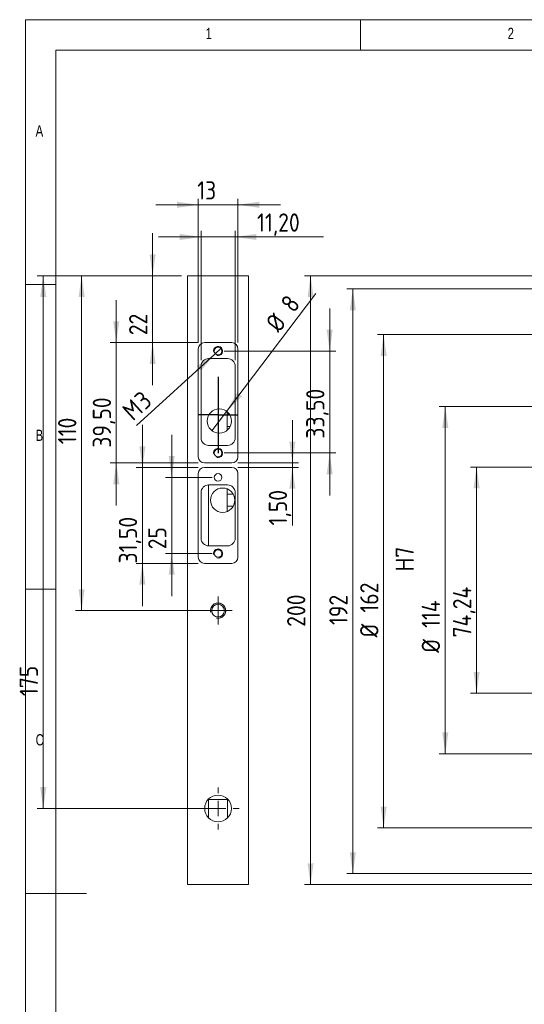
# Model space of a CAD drawing. Header units: millimetres. Extents: x 4 to 415, y 5 to 292.
# Tile 2 of 9: x 4 to 87, y 130 to 292. Entities that reach past the tile are written whole.
import ezdxf

# ---------------------------------------------------------------- set-up
doc = ezdxf.new("R2010")
doc.units = ezdxf.units.MM
doc.linetypes.add('CENTERX2', pattern=[20.32, 12.7, -2.54, 2.54, -2.54])
doc.linetypes.add('HIDDEN', pattern=[1.905, 1.27, -0.635])
doc.styles.add('SLDTEXTSTYLE0', font='TXT', dxfattribs={"width": 0.75})
doc.styles.add('SLDTEXTSTYLE1', font='ISOCP', dxfattribs={"width": 0.96})
doc.dimstyles.new('SLDDIMSTYLE0', dxfattribs={"dimtxt": 3, "dimasz": 3.5, "dimexe": 0, "dimexo": 0.0625, "dimgap": 0.75, "dimtad": 1, "dimlfac": 2, "dimrnd": 1e-09, "dimzin": 12, "dimdsep": 46, "dimtxsty": 'SLDTEXTSTYLE1', "dimsah": 1, "dimcen": 0.09, "dimadec": 0, "dimazin": 3, "dimtfac": 1, "dimtofl": 0, "dimtmove": 0, "dimatfit": 3, "dimfxl": 1, "dimfrac": 2, "dimtolj": 1, "dimtzin": 12, "dimarcsym": 0})
doc.dimstyles.new('SLDDIMSTYLE10', dxfattribs={"dimtxt": 3, "dimasz": 3.5, "dimexe": 0, "dimexo": 0.0625, "dimgap": 0.75, "dimtad": 1, "dimlfac": 2, "dimrnd": 1e-09, "dimzin": 12, "dimdsep": 46, "dimtxsty": 'SLDTEXTSTYLE1', "dimblk1": 'NONE', "dimsah": 1, "dimcen": 0, "dimadec": 0, "dimazin": 3, "dimtfac": 1, "dimtmove": 0, "dimatfit": 3, "dimldrblk": 'NONE', "dimfxl": 1, "dimfrac": 2, "dimtolj": 1, "dimtzin": 12, "dimarcsym": 0})
doc.dimstyles.new('SLDDIMSTYLE2', dxfattribs={"dimtxt": 3, "dimasz": 3.5, "dimexe": 0, "dimexo": 0.0625, "dimgap": 0.75, "dimtad": 1, "dimlfac": 2, "dimrnd": 1e-09, "dimzin": 12, "dimdsep": 46, "dimtxsty": 'SLDTEXTSTYLE1', "dimsah": 1, "dimcen": 0.09, "dimadec": 0, "dimazin": 3, "dimtfac": 1, "dimtofl": 0, "dimtmove": 0, "dimatfit": 3, "dimfxl": 1, "dimfrac": 2, "dimtolj": 1, "dimtzin": 12, "dimarcsym": 0})
doc.dimstyles.new('SLDDIMSTYLE3', dxfattribs={"dimtxt": 3, "dimasz": 3.5, "dimexe": 0, "dimexo": 0.0625, "dimgap": 0.75, "dimtad": 1, "dimlfac": 2, "dimrnd": 1e-09, "dimzin": 12, "dimdsep": 46, "dimtxsty": 'SLDTEXTSTYLE1', "dimblk1": 'NONE', "dimsah": 1, "dimcen": 0, "dimadec": 0, "dimazin": 3, "dimtfac": 1, "dimtmove": 0, "dimatfit": 3, "dimldrblk": 'NONE', "dimfxl": 1, "dimfrac": 2, "dimtolj": 1, "dimtzin": 12, "dimarcsym": 0})
doc.dimstyles.new('SLDDIMSTYLE5', dxfattribs={"dimtxt": 3, "dimasz": 3.5, "dimexe": 0, "dimexo": 0.0625, "dimgap": 0.75, "dimtad": 1, "dimlfac": 2, "dimrnd": 1e-09, "dimzin": 12, "dimdsep": 46, "dimtxsty": 'SLDTEXTSTYLE1', "dimsah": 1, "dimcen": 0.09, "dimadec": 0, "dimazin": 3, "dimtfac": 1, "dimtmove": 0, "dimatfit": 0, "dimfxl": 1, "dimfrac": 2, "dimtolj": 1, "dimtzin": 12, "dimarcsym": 0})

# ---------------------------------------------------------------- blocks, each defined once
blk = doc.blocks.new('_D_3')
at = {"color": 7, "linetype": 'Continuous', "lineweight": 0}
for p, q in [((96.81, 249.96), (50.81, 249.96)), ((51.81, 249.96), (51.81, 149.96)), ((96.81, 149.96), (50.81, 149.96))]:
    blk.add_line(p, q, dxfattribs=at)
for points in [[(51.81, 249.96), (51.31, 246.46), (52.31, 246.46)], [(51.81, 149.96), (52.31, 153.46), (51.31, 153.46)]]:
    blk.add_solid(points, dxfattribs=at)
at = {"color": 7, "linetype": 'Continuous', "lineweight": 0, "insert": (47.95, 192.29, 5.05), "char_height": 3, "attachment_point": 1, "rotation": 90, "style": 'SLDTEXTSTYLE1'}
blk.add_mtext('200', dxfattribs=at)
blk = doc.blocks.new('_D_4')
at = {"color": 7, "linetype": 'Continuous', "lineweight": 0}
for p, q in [((133.94, 247.78), (57.75, 247.78)), ((58.75, 247.78), (58.75, 151.78)), ((133.94, 151.78), (57.75, 151.78))]:
    blk.add_line(p, q, dxfattribs=at)
for points in [[(58.75, 247.78), (58.25, 244.28), (59.25, 244.28)], [(58.75, 151.78), (59.25, 155.28), (58.25, 155.28)]]:
    blk.add_solid(points, dxfattribs=at)
at = {"color": 7, "linetype": 'Continuous', "lineweight": 0, "insert": (54.88, 192.58, 5.05), "char_height": 3, "attachment_point": 1, "rotation": 90, "style": 'SLDTEXTSTYLE1'}
blk.add_mtext('192', dxfattribs=at)
blk = doc.blocks.new('_D_5')
at = {"color": 7, "linetype": 'Continuous', "lineweight": 0}
for p, q in [((152.89, 240.28), (62.81, 240.28)), ((63.81, 240.28), (63.81, 159.28)), ((152.89, 159.28), (62.81, 159.28))]:
    blk.add_line(p, q, dxfattribs=at)
for points in [[(63.81, 240.28), (63.31, 236.78), (64.31, 236.78)], [(63.81, 159.28), (64.31, 162.78), (63.31, 162.78)]]:
    blk.add_solid(points, dxfattribs=at)
at = {"color": 7, "linetype": 'Continuous', "lineweight": 0, "char_height": 3, "attachment_point": 1, "rotation": 90, "style": 'SLDTEXTSTYLE1'}
for s, insert in [('162', (59.95, 194.62, 5.05)), ('%%c', (59.95, 190.55, 5.05))]:
    blk.add_mtext(s, dxfattribs=dict(at, insert=insert))
blk = doc.blocks.new('_D_6')
at = {"color": 7, "linetype": 'Continuous', "lineweight": 0}
for p, q in [((153.06, 228.46), (72.93, 228.46)), ((73.93, 228.46), (73.93, 171.46)), ((153.06, 171.46), (72.93, 171.46))]:
    blk.add_line(p, q, dxfattribs=at)
for points in [[(73.93, 228.46), (73.43, 224.96), (74.43, 224.96)], [(73.93, 171.46), (74.43, 174.96), (73.43, 174.96)]]:
    blk.add_solid(points, dxfattribs=at)
at = {"color": 7, "linetype": 'Continuous', "lineweight": 0, "char_height": 3, "attachment_point": 1, "rotation": 90, "style": 'SLDTEXTSTYLE1'}
for s, insert in [('H7', (65.77, 201.4, 5.05)), ('114', (70.06, 192.11, 5.05)), ('%%c', (70.06, 188.04, 5.05))]:
    blk.add_mtext(s, dxfattribs=dict(at, insert=insert))
blk = doc.blocks.new('_D_7')
at = {"color": 7, "linetype": 'Continuous', "lineweight": 0}
for p, q in [((106.08, 218.52), (78.07, 218.52)), ((79.07, 218.52), (79.07, 181.4)), ((106.08, 181.4), (78.07, 181.4))]:
    blk.add_line(p, q, dxfattribs=at)
for points in [[(79.07, 218.52), (78.57, 215.02), (79.57, 215.02)], [(79.07, 181.4), (79.57, 184.9), (78.57, 184.9)]]:
    blk.add_solid(points, dxfattribs=at)
at = {"color": 7, "linetype": 'Continuous', "lineweight": 0, "insert": (75.2, 190.54, 5.05), "char_height": 3, "attachment_point": 1, "rotation": 90, "style": 'SLDTEXTSTYLE1'}
blk.add_mtext('74,24', dxfattribs=at)
blk = doc.blocks.new('_D_37')
at = {"color": 7, "linetype": 'Continuous', "lineweight": 0}
for p, q in [((25.88, 249.96), (25.88, 256.96)), ((30.63, 249.96), (24.88, 249.96)), ((25.88, 238.96), (25.88, 249.96)), ((33.38, 238.96), (24.88, 238.96)), ((25.88, 238.96), (25.88, 231.96))]:
    blk.add_line(p, q, dxfattribs=at)
for points in [[(25.88, 249.96), (26.38, 253.46), (25.38, 253.46)], [(25.88, 238.96), (25.38, 235.46), (26.38, 235.46)]]:
    blk.add_solid(points, dxfattribs=at)
at = {"color": 7, "linetype": 'Continuous', "lineweight": 0, "insert": (22.01, 240.18, 38.67), "char_height": 3, "attachment_point": 1, "rotation": 90, "style": 'SLDTEXTSTYLE1'}
blk.add_mtext('22', dxfattribs=at)
blk = doc.blocks.new('_D_38')
at = {"color": 7, "linetype": 'Continuous', "lineweight": 0}
for p, q in [((19.91, 238.96), (19.91, 245.96)), ((33.38, 238.96), (18.91, 238.96)), ((19.91, 219.21), (19.91, 238.96)), ((33.38, 219.21), (18.91, 219.21)), ((19.91, 219.21), (19.91, 212.21))]:
    blk.add_line(p, q, dxfattribs=at)
for points in [[(19.91, 238.96), (20.41, 242.46), (19.41, 242.46)], [(19.91, 219.21), (19.41, 215.71), (20.41, 215.71)]]:
    blk.add_solid(points, dxfattribs=at)
at = {"color": 7, "linetype": 'Continuous', "lineweight": 0, "insert": (16.05, 221.71, 38.67), "char_height": 3, "attachment_point": 1, "rotation": 90, "style": 'SLDTEXTSTYLE1'}
blk.add_mtext('39,50', dxfattribs=at)
blk = doc.blocks.new('_D_39')
at = {"color": 7, "linetype": 'Continuous', "lineweight": 0}
for p, q in [((48.82, 219.21), (48.82, 226.21)), ((39.88, 219.21), (49.82, 219.21)), ((39.88, 218.46), (49.82, 218.46)), ((48.82, 218.46), (48.82, 219.21)), ((48.82, 218.46), (48.82, 208.94))]:
    blk.add_line(p, q, dxfattribs=at)
for points in [[(48.82, 219.21), (49.32, 222.71), (48.32, 222.71)], [(48.82, 218.46), (48.32, 214.96), (49.32, 214.96)]]:
    blk.add_solid(points, dxfattribs=at)
at = {"color": 7, "linetype": 'Continuous', "lineweight": 0, "insert": (44.95, 208.94, 38.67), "char_height": 3, "attachment_point": 1, "rotation": 90, "style": 'SLDTEXTSTYLE1'}
blk.add_mtext('1,50', dxfattribs=at)
blk = doc.blocks.new('_D_40')
at = {"color": 7, "linetype": 'Continuous', "lineweight": 0}
for p, q in [((24.2, 218.46), (24.2, 225.46)), ((33.38, 218.46), (23.2, 218.46)), ((24.2, 218.46), (24.2, 202.71)), ((33.38, 202.71), (23.2, 202.71)), ((24.2, 202.71), (24.2, 195.71))]:
    blk.add_line(p, q, dxfattribs=at)
for points in [[(24.2, 218.46), (24.7, 221.96), (23.7, 221.96)], [(24.2, 202.71), (23.7, 199.21), (24.7, 199.21)]]:
    blk.add_solid(points, dxfattribs=at)
at = {"color": 7, "linetype": 'Continuous', "lineweight": 0, "insert": (20.33, 202.7, 38.67), "char_height": 3, "attachment_point": 1, "rotation": 90, "style": 'SLDTEXTSTYLE1'}
blk.add_mtext('31,50', dxfattribs=at)
blk = doc.blocks.new('_D_41')
at = {"color": 7, "linetype": 'Continuous', "lineweight": 0}
for p, q in [((30.63, 249.96), (13.22, 249.96)), ((14.22, 194.96), (14.22, 249.96)), ((35.63, 194.96), (13.22, 194.96))]:
    blk.add_line(p, q, dxfattribs=at)
for points in [[(14.22, 249.96), (13.72, 246.46), (14.72, 246.46)], [(14.22, 194.96), (14.72, 198.46), (13.72, 198.46)]]:
    blk.add_solid(points, dxfattribs=at)
at = {"color": 7, "linetype": 'Continuous', "lineweight": 0, "insert": (10.35, 222.28, 38.67), "char_height": 3, "attachment_point": 1, "rotation": 90, "style": 'SLDTEXTSTYLE1'}
blk.add_mtext('110', dxfattribs=at)
blk = doc.blocks.new('_D_42')
at = {"color": 7, "linetype": 'Continuous', "lineweight": 0}
for p, q in [((33.38, 238.96), (33.38, 262.6)), ((39.88, 238.96), (39.88, 262.6)), ((33.38, 261.6), (26.38, 261.6)), ((33.38, 261.6), (39.88, 261.6)), ((39.88, 261.6), (46.88, 261.6))]:
    blk.add_line(p, q, dxfattribs=at)
for points in [[(33.38, 261.6), (29.88, 262.1), (29.88, 261.1)], [(39.88, 261.6), (43.38, 261.1), (43.38, 262.1)]]:
    blk.add_solid(points, dxfattribs=at)
at = {"color": 7, "linetype": 'Continuous', "lineweight": 0, "insert": (33.2, 265.47, 38.67), "char_height": 3, "attachment_point": 1, "style": 'SLDTEXTSTYLE1'}
blk.add_mtext('13', dxfattribs=at)
blk = doc.blocks.new('_D_43')
at = {"color": 7, "linetype": 'Continuous', "lineweight": 0}
for p, q in [((33.83, 236.09), (33.83, 257.32)), ((39.43, 236.09), (39.43, 257.32)), ((33.83, 256.32), (26.83, 256.32)), ((33.83, 256.32), (39.43, 256.32)), ((39.43, 256.32), (53.94, 256.32))]:
    blk.add_line(p, q, dxfattribs=at)
for points in [[(33.83, 256.32), (30.33, 256.82), (30.33, 255.82)], [(39.43, 256.32), (42.93, 255.82), (42.93, 256.82)]]:
    blk.add_solid(points, dxfattribs=at)
at = {"color": 7, "linetype": 'Continuous', "lineweight": 0, "insert": (43.02, 260.19, 38.67), "char_height": 3, "attachment_point": 1, "style": 'SLDTEXTSTYLE1'}
blk.add_mtext('11,20', dxfattribs=at)
blk = doc.blocks.new('_D_44')
at = {"color": 7, "linetype": 'Continuous', "lineweight": 0}
for p, q in [((54.95, 237.59), (54.95, 244.59)), ((37.63, 237.59), (55.95, 237.59)), ((54.95, 220.84), (54.95, 237.59)), ((37.63, 220.84), (55.95, 220.84)), ((54.95, 220.84), (54.95, 213.84))]:
    blk.add_line(p, q, dxfattribs=at)
for points in [[(54.95, 237.59), (55.45, 241.09), (54.45, 241.09)], [(54.95, 220.84), (54.45, 217.34), (55.45, 217.34)]]:
    blk.add_solid(points, dxfattribs=at)
at = {"color": 7, "linetype": 'Continuous', "lineweight": 0, "insert": (51.09, 223.21, 38.67), "char_height": 3, "attachment_point": 1, "rotation": 90, "style": 'SLDTEXTSTYLE1'}
blk.add_mtext('33,50', dxfattribs=at)
blk = doc.blocks.new('_D_45')
at = {"color": 7, "linetype": 'Continuous', "lineweight": 0}
for p, q in [((29.01, 216.84), (29.01, 223.84)), ((35.63, 216.84), (28.01, 216.84)), ((29.01, 216.84), (29.01, 204.34)), ((35.63, 204.34), (28.01, 204.34)), ((29.01, 204.34), (29.01, 197.34))]:
    blk.add_line(p, q, dxfattribs=at)
for points in [[(29.01, 216.84), (29.51, 220.34), (28.51, 220.34)], [(29.01, 204.34), (28.51, 200.84), (29.51, 200.84)]]:
    blk.add_solid(points, dxfattribs=at)
at = {"color": 7, "linetype": 'Continuous', "lineweight": 0, "insert": (25.15, 205.02, 38.67), "char_height": 3, "attachment_point": 1, "rotation": 90, "style": 'SLDTEXTSTYLE1'}
blk.add_mtext('25', dxfattribs=at)
blk = doc.blocks.new('_D_46')
at = {"color": 7, "linetype": 'Continuous', "lineweight": 0}
for q in [(52.65, 247.02), (35.62, 224.49)]:
    blk.add_line((38.03, 227.68), q, dxfattribs=at)
blk.add_solid([(38.03, 227.68), (40.54, 230.17), (39.75, 230.78)], dxfattribs=at)
at = {"color": 7, "linetype": 'Continuous', "lineweight": 0, "char_height": 3, "attachment_point": 1, "rotation": 52.9114, "style": 'SLDTEXTSTYLE1'}
for s, insert in [('8', (46.69, 245.51, 38.67)), ('%%c', (44.24, 242.26, 38.67))]:
    blk.add_mtext(s, dxfattribs=dict(at, insert=insert))
blk = doc.blocks.new('_NONE')
blk = doc.blocks.new('_D_47')
at = {"color": 7, "linetype": 'Continuous', "lineweight": 0}
for q in [(37.18, 238.09), (23.22, 225.36)]:
    blk.add_line((36.07, 237.08), q, dxfattribs=at)
blk.add_solid([(36.07, 237.08), (33.15, 235.09), (33.83, 234.35)], dxfattribs=at)
at = {"color": 7, "linetype": 'Continuous', "lineweight": 0, "char_height": 3, "attachment_point": 1, "rotation": 42.371, "style": 'SLDTEXTSTYLE1'}
for s, insert in [('M', (20.63, 228.2, 38.67)), ('3', (22.63, 230.02, 38.67))]:
    blk.add_mtext(s, dxfattribs=dict(at, insert=insert))
blk = doc.blocks.new('_D_48')
at = {"color": 7, "linetype": 'Continuous', "lineweight": 0}
for p, q in [((30.63, 249.96), (6.92, 249.96)), ((7.92, 162.46), (7.92, 249.96)), ((35.63, 162.46), (6.92, 162.46))]:
    blk.add_line(p, q, dxfattribs=at)
for points in [[(7.92, 249.96), (7.42, 246.46), (8.42, 246.46)], [(7.92, 162.46), (8.42, 165.96), (7.42, 165.96)]]:
    blk.add_solid(points, dxfattribs=at)
at = {"color": 7, "linetype": 'Continuous', "lineweight": 0, "insert": (4.05, 180.91, 38.67), "char_height": 3, "attachment_point": 1, "rotation": 90, "style": 'SLDTEXTSTYLE1'}
blk.add_mtext('175', dxfattribs=at)
blk = doc.blocks.new('SW_CENTERMARKSYMBOL_9')
at = {"color": 0, "linetype": 'Continuous', "lineweight": 0}
for p, q in [((0, 1.25), (0, 2.3)), ((-1.25, 0), (-2.3, 0)), ((0, 0), (-1.25, 0)), ((0, 0), (0, 1.25)), ((0, 0), (0, -1.25)), ((0, 0), (1.25, 0)), ((1.25, 0), (2.3, 0)), ((0, -1.25), (0, -2.3))]:
    blk.add_line(p, q, dxfattribs=at)
blk = doc.blocks.new('SW_CENTERMARKSYMBOL_10')
at = {"color": 0, "linetype": 'Continuous', "lineweight": 0}
for p, q in [((0, 2.5), (0, 3.45)), ((-2.5, 0), (-3.45, 0)), ((0, 0), (-1.25, 0)), ((0, 0), (0, 1.25)), ((0, 0), (0, -1.25)), ((0, 0), (1.25, 0)), ((2.5, 0), (3.45, 0)), ((0, -2.5), (0, -3.45))]:
    blk.add_line(p, q, dxfattribs=at)

msp = doc.modelspace()

# ---------------------------------------------------------------- linework, layer by layer
at = {"color": 7, "linetype": 'Continuous', "lineweight": 0}
for p, q in [((415, 292), (5, 292)), ((5, 292), (5, 5)), ((60, 287), (60, 292)), ((410, 287), (10, 287)), ((10, 287), (10, 10)), ((10, 248.5), (5, 248.5)), ((5, 198.5), (10, 198.5)), ((5, 148.5), (15, 148.5))]:
    msp.add_line(p, q, dxfattribs=at)
at = {"color": 7, "linetype": 'Continuous', "lineweight": 15}
for p, q in [((41.628273, 249.961359), (31.628273, 249.961359)), ((31.628273, 149.961359), (31.628273, 249.961359)), ((41.628273, 149.961359), (41.628273, 249.961359)), ((33.378273, 220.211359), (33.378273, 237.961359)), ((34.378273, 238.961359), (38.878273, 238.961359)), ((39.878273, 237.961359), (39.878273, 220.211359)), ((38.178273, 236.336359), (35.078273, 236.336359)), ((33.828273, 235.086359), (33.828273, 223.336359)), ((39.428273, 223.336359), (39.428273, 235.086359)), ((38.128273, 227.211359), (38.128273, 227.606228)), ((38.481867, 227.211359), (38.128273, 227.211359)), ((38.128273, 225.211359), (38.128273, 227.211359)), ((38.62671, 225.211359), (38.128273, 225.211359)), ((38.128273, 224.566491), (38.128273, 225.211359)), ((35.078273, 222.086359), (38.178273, 222.086359)), ((38.878273, 219.211359), (34.378273, 219.211359)), ((34.378273, 218.461359), (38.878273, 218.461359)), ((33.378273, 203.711359), (33.378273, 217.461359)), ((39.878273, 217.461359), (39.878273, 203.711359)), ((38.178273, 215.586359), (35.078273, 215.586359)), ((35.078273, 205.586359), (35.078273, 215.586359)), ((33.828273, 214.336359), (33.828273, 206.836359)), ((38.128273, 214.086359), (38.128273, 214.940409)), ((39.110324, 214.086359), (38.128273, 214.086359)), ((38.128273, 214.086359), (38.128273, 212.086359)), ((39.428273, 206.836359), (39.428273, 214.336359)), ((39.110324, 212.086359), (38.128273, 212.086359)), ((38.128273, 211.23231), (38.128273, 212.086359)), ((35.078273, 205.586359), (38.178273, 205.586359)), ((38.878273, 202.711359), (34.378273, 202.711359)), ((35.062227, 160.916206), (35.062227, 163.961359)), ((38.194319, 163.961359), (35.062227, 163.961359)), ((38.194319, 163.961359), (38.194319, 160.916206)), ((41.628273, 149.961359), (31.628273, 149.961359))]:
    msp.add_line(p, q, dxfattribs=at)
at = {"color": 7, "linetype": 'CENTERX2'}
for p, q in [((36.628273, 233.336359), (36.628273, 220.836359)), ((36.628273, 227.086359), (33.378273, 227.086359)), ((36.628273, 227.086359), (39.878273, 227.086359))]:
    msp.add_line(p, q, dxfattribs=at)
at = {"color": 7, "linetype": 'Continuous', "lineweight": 15}
for centre, radius in [((36.628273, 237.586359), 0.625), ((36.828273, 226.086359), 2), ((36.628273, 220.836359), 0.625), ((36.628273, 216.836359), 0.625), ((37.378273, 213.086359), 2), ((36.628273, 204.336359), 0.625), ((36.628273, 194.961359), 1.05), ((36.628273, 162.461359), 2.2)]:
    msp.add_circle(centre, radius, dxfattribs=at)
for centre, radius, start, end in [((34.378273, 237.961359), 1, 90, 180), ((38.878273, 237.961359), 1, 0, 90), ((35.078273, 235.086359), 1.25, 90, 180), ((38.178273, 235.086359), 1.25, 0, 90), ((35.078273, 223.336359), 1.25, 180, 270), ((38.178273, 223.336359), 1.25, 270, 0), ((34.378273, 220.211359), 1, 180, 270), ((38.878273, 220.211359), 1, 270, 0), ((34.378273, 217.461359), 1, 90, 180), ((38.878273, 217.461359), 1, 0, 90), ((35.078273, 214.336359), 1.25, 90, 180), ((38.178273, 214.336359), 1.25, 0, 90), ((35.078273, 206.836359), 1.25, 180, 270), ((38.178273, 206.836359), 1.25, 270, 0), ((34.378273, 203.711359), 1, 180, 270), ((38.878273, 203.711359), 1, 270, 0)]:
    msp.add_arc(centre, radius, start, end, dxfattribs=at)
at = {"color": 7, "linetype": 'Continuous', "lineweight": 0}
for centre, radius in [((36.628273, 237.586359), 0.75), ((36.628273, 220.836359), 0.75), ((36.628273, 204.336359), 0.75), ((36.628273, 194.961359), 1.25)]:
    msp.add_arc(centre, radius, 255, 195, dxfattribs=at)
at = {"color": 7, "linetype": 'HIDDEN', "lineweight": 0}
msp.add_arc((36.628273, 194.961359), 1.25, 255, 195, dxfattribs=at)

# ---------------------------------------------------------------- block references
at = {"color": 7, "linetype": 'Continuous', "lineweight": 0}
for name, p in [('SW_CENTERMARKSYMBOL_9', (36.628273, 194.961359)), ('SW_CENTERMARKSYMBOL_10', (36.628273, 162.461359))]:
    msp.add_blockref(name, p, dxfattribs=at)

# ---------------------------------------------------------------- texts
at = {"color": 7, "linetype": 'Continuous', "lineweight": 0, "char_height": 1.852083, "attachment_point": 1, "style": 'SLDTEXTSTYLE0'}
for s, insert in [('1', (34.583333, 290.668024)), ('2', (84.166667, 290.668024)), ('A', (6.666667, 274.66802)), ('B', (6.666667, 224.66802)), ('C', (6.666667, 174.66802))]:
    msp.add_mtext(s, dxfattribs=dict(at, insert=insert))

# ---------------------------------------------------------------- dimensions: what is measured, and where the dimension line sits
at = {"color": 7, "linetype": 'Continuous', "lineweight": 0}
for base, p1, p2, picture, middle in [((39.878273, 261.598673), (33.378273, 237.961359), (39.878273, 237.961359), '_D_42', (36.342013, 261.598673)), ((39.428273, 256.319305), (33.828273, 235.086359), (39.428273, 235.086359), '_D_43', (48.480875, 256.319305))]:
    dim = msp.add_linear_dim(base=base, p1=p1, p2=p2, dimstyle='SLDDIMSTYLE5', dxfattribs=at)
    dim.commit()
    dim.dimension.update_dxf_attribs({"geometry": picture, "text_midpoint": middle, "dimtype": 160})
for base, p1, p2, dimstyle, picture, middle in [((25.875863, 249.961359), (34.378273, 238.961359), (31.628273, 249.961359), 'SLDDIMSTYLE5', '_D_37', (25.875863, 243.61933)), ((7.918649, 249.961359), (36.628273, 162.461359), (31.628273, 249.961359), 'SLDDIMSTYLE0', '_D_48', (7.918649, 185.100523)), ((14.217373, 249.961359), (36.628273, 194.961359), (31.628273, 249.961359), 'SLDDIMSTYLE0', '_D_41', (14.217373, 226.176093)), ((51.814509, 149.961359), (97.814509, 249.961359), (97.814509, 149.961359), 'SLDDIMSTYLE0', '_D_3', (51.814509, 196.777532)), ((58.74649, 151.775926), (134.940827, 247.775926), (134.940827, 151.775926), 'SLDDIMSTYLE0', '_D_4', (58.74649, 196.777532)), ((19.913124, 238.961359), (34.378273, 219.211359), (34.378273, 238.961359), 'SLDDIMSTYLE5', '_D_38', (19.913124, 227.778023)), ((54.953837, 237.586359), (36.628273, 220.836359), (36.628273, 237.586359), 'SLDDIMSTYLE5', '_D_44', (54.953837, 229.268456)), ((24.198632, 202.711359), (34.378273, 218.461359), (34.378273, 202.711359), 'SLDDIMSTYLE5', '_D_40', (24.198632, 208.465868)), ((48.816321, 219.211359), (38.878273, 218.461359), (38.878273, 219.211359), 'SLDDIMSTYLE5', '_D_39', (48.816321, 213.652767)), ((29.012662, 204.336359), (36.628273, 216.836359), (36.628273, 204.336359), 'SLDDIMSTYLE5', '_D_45', (29.012662, 208.465868)), ((79.067683, 181.401213), (107.081352, 218.521506), (107.081352, 181.401213), 'SLDDIMSTYLE0', '_D_7', (79.067683, 196.898172))]:
    dim = msp.add_linear_dim(base=base, p1=p1, p2=p2, angle=90, dimstyle=dimstyle, dxfattribs=at)
    dim.commit()
    dim.dimension.update_dxf_attribs({"geometry": picture, "text_midpoint": middle, "dimtype": 160})
dim = msp.add_diameter_dim_2p(p1=(35.622173, 224.490952), p2=(38.034373, 227.681766), dimstyle='SLDDIMSTYLE3', dxfattribs=at)
dim.commit()
dim.dimension.update_dxf_attribs({"geometry": '_D_46', "text_midpoint": (50.082905, 243.61934), "dimtype": 163})
for base, p1, p2, text, dimstyle, picture, middle in [((63.814509, 159.275926), (153.891097, 240.275926), (153.891097, 159.275926), '%%c<>', 'SLDDIMSTYLE0', '_D_5', (63.814509, 196.777532)), ((73.928571, 171.461359), (154.064509, 228.461359), (154.064509, 171.461359), '%%c<>\\SH7^ ;', 'SLDDIMSTYLE2', '_D_6', (73.928571, 196.962965))]:
    dim = msp.add_linear_dim(base=base, p1=p1, p2=p2, angle=90, text=text, dimstyle=dimstyle, dxfattribs=at)
    dim.commit()
    dim.dimension.update_dxf_attribs({"geometry": picture, "text_midpoint": middle, "dimtype": 160})
dim = msp.add_diameter_dim_2p(p1=(37.18237, 238.091806), p2=(36.074176, 237.080913), text='M<>', dimstyle='SLDDIMSTYLE10', override={"dimpost": '<>'}, dxfattribs=at)
dim.commit()
dim.dimension.update_dxf_attribs({"geometry": '_D_47', "text_midpoint": (25.875873, 227.778033), "dimtype": 163})

doc.saveas('drawing.dxf')
